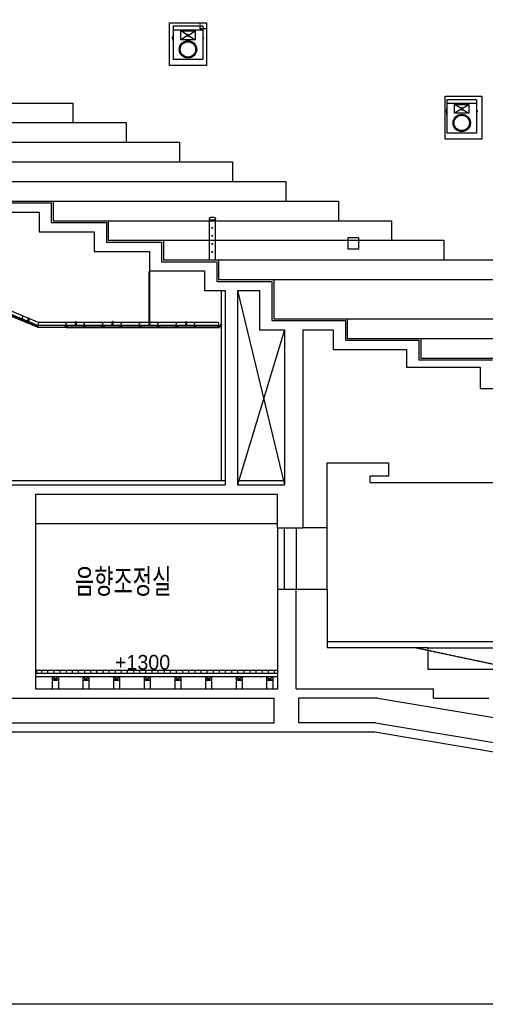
# Model space of a CAD drawing. Header units: millimetres. Extents: x 0 to 84100, y 0 to 59400.
# Tile 14 of 113: x 14145 to 17945, y 39466 to 47498. Entities that reach past the tile are written whole.
import ezdxf

# ---------------------------------------------------------------- set-up
doc = ezdxf.new("R2010")
doc.units = ezdxf.units.MM
doc.linetypes.add('ACAD_ISO06W100', pattern=[36, 24, -3, 0, -3, 0, -3, 0, -3])
doc.linetypes.add('HIDDEN2', pattern=[0.1875, 0.125, -0.0625])
for name, color, linetype in [('9', 8, 'Continuous'), ('EL', 8, 'Continuous'), ('pipe', 3, 'Continuous'), ('S-R SP', 5, 'Continuous'), ('건축', 8, 'Continuous'), ('난간', 8, 'Continuous'), ('마감벽', 8, 'Continuous'), ('바닥차', 8, 'Continuous'), ('입면계단', 8, 'Continuous'), ('입면선', 8, 'Continuous'), ('징', 8, 'Continuous')]:
    doc.layers.add(name, color=color, linetype=linetype)
doc.styles.add('CGS', font='cgse', dxfattribs={"bigfont": 'cgs'})

# ---------------------------------------------------------------- blocks, each defined once
blk = doc.blocks.new('SR-SP-SD')
at = {"layer": 'S-R SP', "color": 5}
for p, q in [((-241, 0), (-241, -545)), ((241, 0), (-241, 0)), ((241, 0), (241, -545)), ((-246, -140), (-241, -140)), ((-246, -140), (-246, -240)), ((-241, -58), (241, -58)), ((-26, -135), (-118, -78)), ((0, -135), (-26, -135)), ((0, -135), (26, -135)), ((26, -135), (118, -78)), ((246, -140), (241, -140)), ((246, -240), (246, -140)), ((-256, -180), (-249, -180)), ((-256, -180), (-256, -200)), ((-256, -200), (-249, -200)), ((-249, -175), (-246, -175)), ((-249, -175), (-249, -205)), ((-249, -205), (-246, -205)), ((-246, -240), (-241, -240)), ((-26, -166), (-118, -222)), ((0, -166), (-26, -166)), ((0, -166), (26, -166)), ((26, -166), (118, -222)), ((246, -240), (241, -240)), ((249, -175), (246, -175)), ((249, -205), (246, -205)), ((249, -205), (249, -175)), ((256, -180), (249, -180)), ((256, -200), (249, -200)), ((256, -200), (256, -180)), ((241, -545), (-241, -545))]:
    blk.add_line(p, q, dxfattribs=at)
blk.add_lwpolyline([(-118, -78), (118, -78), (118, -222), (-118, -222)], close=True, dxfattribs=at)
for centre, radius in [((0, -150), 15.6), ((0, -380), 142), ((0, -380), 125)]:
    blk.add_circle(centre, radius, dxfattribs=at)

msp = doc.modelspace()

# ---------------------------------------------------------------- linework, layer by layer
at = {"color": 8}
for p, q in [((15692.914, 45538.267), (15692.914, 45875.767)), ((15742.914, 45538.267), (15742.914, 45875.767)), ((16252.262, 42853.267), (16252.262, 43353.267)), ((16654.716, 42853.267), (16654.716, 43353.267))]:
    msp.add_line(p, q, dxfattribs=at)
msp.add_lwpolyline([(2388.857, 57597.963), (36842.444, 57597.963), (36842.444, 39465.613), (2388.857, 39465.613)], close=True)
msp.add_lwpolyline([(15729.988, 45863.267), (15705.414, 45863.267, -1), (15705.414, 45888.267), (15730.414, 45888.267, -1), (15730.414, 45863.267)], format="xyb", dxfattribs=at)
at = {"layer": '9', "color": 8}
for p, q in [((10551.001, 46553.986), (14295.801, 45003.986)), ((10555.971, 46578.986), (14300.771, 45028.986)), ((15202.761, 45037.812), (15202.761, 45443.267)), ((15787.877, 45288.267), (15787.877, 43738.267)), ((15921.664, 45288.267), (16306.002, 43703.267)), ((14167.279, 45084.462), (14164.258, 45058.082)), ((14215.755, 45063.553), (14216.919, 45064.975)), ((14216.06, 45067.306), (14216.919, 45068.355)), ((14216.06, 45066.271), (14216.919, 45067.321)), ((14216.06, 45065.099), (14216.919, 45066.148)), ((14216.123, 45062.637), (14217.162, 45063.904)), ((14216.419, 45067.128), (14217.162, 45068.033)), ((14216.419, 45066.093), (14217.162, 45066.999)), ((14216.419, 45064.921), (14217.162, 45065.826)), ((14216.919, 45067.321), (14216.919, 45067.738)), ((14216.919, 45066.148), (14216.919, 45066.703)), ((14216.919, 45064.975), (14216.919, 45065.53)), ((14216.919, 45062.496), (14216.919, 45063.608)), ((14157.447, 45061.252), (14163.576, 45058.715)), ((14163.545, 45058.445), (14157.516, 45060.941)), ((14162.083, 45059.05), (14159.011, 45056.966)), ((14159.011, 45056.966), (14159.379, 45056.313)), ((14161.801, 45058.031), (14159.379, 45056.313)), ((14166.587, 45057.186), (14164.265, 45058.147)), ((14164.296, 45058.417), (14166.687, 45057.428)), ((14166.687, 45057.428), (14166.587, 45057.186)), ((14213.878, 45058.78), (14216.919, 45062.496)), ((14214.378, 45058.78), (14217.162, 45062.174)), ((14214.378, 45058.78), (14218.82, 45058.78)), ((14214.378, 45033.78), (14214.378, 45058.78)), ((14216.326, 45061.771), (14215.752, 45062.47)), ((14216.419, 45062.275), (14216.123, 45062.637)), ((14216.919, 45058.78), (14216.919, 45061.878)), ((14219.28, 45058.78), (14216.919, 45061.664)), ((14218.78, 45058.78), (14216.919, 45061.048)), ((14219.32, 45033.78), (14219.32, 45058.78)), ((14295.801, 45003.986), (14300.771, 45028.986)), ((15770.212, 45003.986), (14295.801, 45003.986)), ((15770.212, 45028.986), (14300.771, 45028.986)), ((14513.944, 45003.986), (14513.944, 45003.725)), ((14516.531, 45003.986), (14513.944, 45003.986)), ((14513.944, 45003.725), (14516.456, 45003.725)), ((14523.735, 45029.192), (14516.438, 45003.662)), ((14517.236, 45003.725), (14523.761, 45003.725)), ((14523.944, 45003.986), (14517.311, 45003.986)), ((14518.689, 45002.675), (14520.27, 45000.161)), ((14518.818, 45003.725), (14520.859, 45000.625)), ((14520.859, 45000.625), (14520.27, 45000.161)), ((14600.36, 45003.986), (14600.36, 45028.986)), ((14600.401, 45028.986), (14602.761, 45031.87)), ((14605.303, 45028.986), (14600.86, 45028.986)), ((14600.901, 45028.986), (14602.761, 45031.254)), ((14603.261, 45036.585), (14602.519, 45037.49)), ((14603.261, 45035.55), (14602.519, 45036.455)), ((14603.261, 45034.377), (14602.519, 45035.282)), ((14603.558, 45032.843), (14602.519, 45034.11)), ((14605.303, 45028.986), (14602.519, 45032.38)), ((14603.62, 45036.762), (14602.761, 45037.812)), ((14602.761, 45036.777), (14602.761, 45037.194)), ((14603.62, 45035.728), (14602.761, 45036.777)), ((14602.761, 45035.604), (14602.761, 45036.159)), ((14603.62, 45034.555), (14602.761, 45035.604)), ((14602.761, 45034.432), (14602.761, 45034.987)), ((14603.926, 45033.009), (14602.761, 45034.432)), ((14602.761, 45032.702), (14602.761, 45033.814)), ((14605.803, 45028.986), (14602.761, 45032.702)), ((14602.761, 45028.986), (14602.761, 45032.085)), ((14603.261, 45032.481), (14603.558, 45032.843)), ((14603.355, 45031.978), (14603.928, 45032.677)), ((14605.303, 45003.986), (14605.303, 45028.986)), ((14666.531, 45003.986), (14663.944, 45003.986)), ((14663.944, 45003.986), (14663.944, 45003.725)), ((14663.944, 45003.986), (14663.944, 45003.725)), ((14666.531, 45003.986), (14663.944, 45003.986)), ((14663.944, 45003.725), (14666.456, 45003.725)), ((14663.944, 45003.725), (14666.456, 45003.725)), ((14673.735, 45029.192), (14666.438, 45003.662)), ((14673.735, 45029.192), (14666.438, 45003.662)), ((14667.236, 45003.725), (14673.761, 45003.725)), ((14667.236, 45003.725), (14673.761, 45003.725)), ((14673.944, 45003.986), (14667.311, 45003.986)), ((14673.944, 45003.986), (14667.311, 45003.986)), ((14668.689, 45002.675), (14670.27, 45000.161)), ((14668.689, 45002.675), (14670.27, 45000.161)), ((14668.818, 45003.725), (14670.859, 45000.625)), ((14668.818, 45003.725), (14670.859, 45000.625)), ((14670.859, 45000.625), (14670.27, 45000.161)), ((14670.859, 45000.625), (14670.27, 45000.161)), ((14816.531, 45003.986), (14813.944, 45003.986)), ((14813.944, 45003.986), (14813.944, 45003.725)), ((14813.944, 45003.725), (14816.456, 45003.725)), ((14823.735, 45029.192), (14816.438, 45003.662)), ((14817.236, 45003.725), (14823.761, 45003.725)), ((14823.944, 45003.986), (14817.311, 45003.986)), ((14818.689, 45002.675), (14820.27, 45000.161)), ((14818.818, 45003.725), (14820.859, 45000.625)), ((14820.859, 45000.625), (14820.27, 45000.161)), ((14900.36, 45003.986), (14900.36, 45028.986)), ((14900.401, 45028.986), (14902.761, 45031.87)), ((14905.303, 45028.986), (14900.86, 45028.986)), ((14900.901, 45028.986), (14902.761, 45031.254)), ((14903.261, 45036.585), (14902.519, 45037.49)), ((14903.261, 45035.55), (14902.519, 45036.455)), ((14903.261, 45034.377), (14902.519, 45035.282)), ((14903.558, 45032.843), (14902.519, 45034.11)), ((14905.303, 45028.986), (14902.519, 45032.38)), ((14903.62, 45036.762), (14902.761, 45037.812)), ((14902.761, 45036.777), (14902.761, 45037.194)), ((14903.62, 45035.728), (14902.761, 45036.777)), ((14902.761, 45035.604), (14902.761, 45036.159)), ((14903.62, 45034.555), (14902.761, 45035.604)), ((14902.761, 45034.432), (14902.761, 45034.987)), ((14903.926, 45033.009), (14902.761, 45034.432)), ((14902.761, 45032.702), (14902.761, 45033.814)), ((14905.803, 45028.986), (14902.761, 45032.702)), ((14902.761, 45028.986), (14902.761, 45032.085)), ((14903.261, 45032.481), (14903.558, 45032.843)), ((14903.355, 45031.978), (14903.928, 45032.677)), ((14905.303, 45003.986), (14905.303, 45028.986)), ((14966.531, 45003.986), (14963.944, 45003.986)), ((14963.944, 45003.986), (14963.944, 45003.725)), ((14966.531, 45003.986), (14963.944, 45003.986)), ((14963.944, 45003.986), (14963.944, 45003.725)), ((14963.944, 45003.725), (14966.456, 45003.725)), ((14963.944, 45003.725), (14966.456, 45003.725)), ((14973.735, 45029.192), (14966.438, 45003.662)), ((14973.735, 45029.192), (14966.438, 45003.662)), ((14967.236, 45003.725), (14973.761, 45003.725)), ((14967.236, 45003.725), (14973.761, 45003.725)), ((14973.944, 45003.986), (14967.311, 45003.986)), ((14973.944, 45003.986), (14967.311, 45003.986)), ((14968.689, 45002.675), (14970.27, 45000.161)), ((14968.689, 45002.675), (14970.27, 45000.161)), ((14968.818, 45003.725), (14970.859, 45000.625)), ((14968.818, 45003.725), (14970.859, 45000.625)), ((14970.859, 45000.625), (14970.27, 45000.161)), ((14970.859, 45000.625), (14970.27, 45000.161)), ((15113.944, 45003.986), (15113.944, 45003.725)), ((15116.531, 45003.986), (15113.944, 45003.986)), ((15113.944, 45003.725), (15116.456, 45003.725)), ((15123.735, 45029.192), (15116.438, 45003.662)), ((15117.236, 45003.725), (15123.761, 45003.725)), ((15123.944, 45003.986), (15117.311, 45003.986)), ((15118.689, 45002.675), (15120.27, 45000.161)), ((15118.818, 45003.725), (15120.859, 45000.625)), ((15120.859, 45000.625), (15120.27, 45000.161)), ((15200.36, 45003.986), (15200.36, 45028.986)), ((15200.401, 45028.986), (15202.761, 45031.87)), ((15205.303, 45028.986), (15200.86, 45028.986)), ((15200.901, 45028.986), (15202.761, 45031.254)), ((15203.261, 45036.585), (15202.519, 45037.49)), ((15203.261, 45035.55), (15202.519, 45036.455)), ((15203.261, 45034.377), (15202.519, 45035.282)), ((15203.558, 45032.843), (15202.519, 45034.11)), ((15205.303, 45028.986), (15202.519, 45032.38)), ((15203.62, 45036.762), (15202.761, 45037.812)), ((15202.761, 45036.777), (15202.761, 45037.194)), ((15203.62, 45035.728), (15202.761, 45036.777)), ((15202.761, 45035.604), (15202.761, 45036.159)), ((15203.62, 45034.555), (15202.761, 45035.604)), ((15202.761, 45034.432), (15202.761, 45034.987)), ((15203.926, 45033.009), (15202.761, 45034.432)), ((15202.761, 45032.702), (15202.761, 45033.814)), ((15205.803, 45028.986), (15202.761, 45032.702)), ((15202.761, 45028.986), (15202.761, 45032.085)), ((15203.261, 45032.481), (15203.558, 45032.843)), ((15203.355, 45031.978), (15203.928, 45032.677)), ((15205.303, 45003.986), (15205.303, 45028.986)), ((15263.944, 45003.986), (15263.944, 45003.725)), ((15266.531, 45003.986), (15263.944, 45003.986)), ((15263.944, 45003.725), (15266.456, 45003.725)), ((15273.735, 45029.192), (15266.438, 45003.662)), ((15267.236, 45003.725), (15273.761, 45003.725)), ((15273.944, 45003.986), (15267.311, 45003.986)), ((15268.689, 45002.675), (15270.27, 45000.161)), ((15268.818, 45003.725), (15270.859, 45000.625)), ((15270.859, 45000.625), (15270.27, 45000.161)), ((15413.944, 45003.986), (15413.944, 45003.725)), ((15416.531, 45003.986), (15413.944, 45003.986)), ((15413.944, 45003.725), (15416.456, 45003.725)), ((15423.735, 45029.192), (15416.438, 45003.662)), ((15417.236, 45003.725), (15423.761, 45003.725)), ((15423.944, 45003.986), (15417.311, 45003.986)), ((15418.689, 45002.675), (15420.27, 45000.161)), ((15418.818, 45003.725), (15420.859, 45000.625)), ((15420.859, 45000.625), (15420.27, 45000.161)), ((15500.36, 45003.986), (15500.36, 45028.986)), ((15500.401, 45028.986), (15502.761, 45031.87)), ((15505.303, 45028.986), (15500.86, 45028.986)), ((15500.901, 45028.986), (15502.761, 45031.254)), ((15503.261, 45036.585), (15502.519, 45037.49)), ((15503.261, 45035.55), (15502.519, 45036.455)), ((15503.261, 45034.377), (15502.519, 45035.282)), ((15503.558, 45032.843), (15502.519, 45034.11)), ((15505.303, 45028.986), (15502.519, 45032.38)), ((15503.62, 45036.762), (15502.761, 45037.812)), ((15502.761, 45036.777), (15502.761, 45037.194)), ((15503.62, 45035.728), (15502.761, 45036.777)), ((15502.761, 45035.604), (15502.761, 45036.159)), ((15503.62, 45034.555), (15502.761, 45035.604)), ((15502.761, 45034.432), (15502.761, 45034.987)), ((15503.926, 45033.009), (15502.761, 45034.432)), ((15502.761, 45032.702), (15502.761, 45033.814)), ((15505.803, 45028.986), (15502.761, 45032.702)), ((15502.761, 45028.986), (15502.761, 45032.085)), ((15503.261, 45032.481), (15503.558, 45032.843)), ((15503.355, 45031.978), (15503.928, 45032.677)), ((15505.303, 45003.986), (15505.303, 45028.986)), ((15566.531, 45003.986), (15563.944, 45003.986)), ((15563.944, 45003.986), (15563.944, 45003.725)), ((15563.944, 45003.725), (15566.456, 45003.725)), ((15573.735, 45029.192), (15566.438, 45003.662)), ((15567.236, 45003.725), (15573.761, 45003.725)), ((15573.944, 45003.986), (15567.311, 45003.986)), ((15568.689, 45002.675), (15570.27, 45000.161)), ((15568.818, 45003.725), (15570.859, 45000.625)), ((15570.859, 45000.625), (15570.27, 45000.161)), ((15770.212, 45003.986), (15770.212, 45028.986)), ((15787.877, 45007.017), (15787.877, 45007.017)), ((16306.002, 44968.267), (15922.877, 43703.267)), ((11872.877, 43738.267), (15822.877, 43738.267)), ((15922.877, 43738.267), (16306.002, 43738.267)), ((14272.877, 43388.267), (16247.877, 43388.267)), ((16302.266, 43353.267), (16302.266, 42853.267)), ((16402.262, 43353.267), (16402.262, 42853.267)), ((16252.262, 42188.267), (14272.877, 42188.267)), ((14281.858, 42188.267), (14281.858, 42163.267)), ((14322.877, 42188.267), (14322.877, 42163.267)), ((14372.877, 42188.267), (14372.877, 42163.267)), ((14422.877, 42188.267), (14422.877, 42163.267)), ((14472.877, 42188.267), (14472.877, 42163.267)), ((14522.877, 42188.267), (14522.877, 42163.267)), ((14572.877, 42188.267), (14572.877, 42163.267)), ((14622.877, 42188.267), (14622.877, 42163.267)), ((14672.877, 42188.267), (14672.877, 42163.267)), ((14722.877, 42188.267), (14722.877, 42163.267)), ((14772.877, 42188.267), (14772.877, 42163.267)), ((14822.877, 42188.267), (14822.877, 42163.267)), ((14872.877, 42188.267), (14872.877, 42163.267)), ((14922.877, 42188.267), (14922.877, 42163.267)), ((14972.877, 42188.267), (14972.877, 42163.267)), ((15022.877, 42188.267), (15022.877, 42163.267)), ((15072.877, 42188.267), (15072.877, 42163.267)), ((15122.877, 42188.267), (15122.877, 42163.267)), ((15172.877, 42188.267), (15172.877, 42163.267)), ((15222.877, 42188.267), (15222.877, 42163.267)), ((15272.877, 42188.267), (15272.877, 42163.267)), ((15322.877, 42188.267), (15322.877, 42163.267)), ((15372.877, 42188.267), (15372.877, 42163.267)), ((15422.877, 42188.267), (15422.877, 42163.267)), ((15472.877, 42188.267), (15472.877, 42163.267)), ((15522.877, 42188.267), (15522.877, 42163.267)), ((15572.877, 42188.267), (15572.877, 42163.267)), ((15622.877, 42188.267), (15622.877, 42163.267)), ((15672.877, 42188.267), (15672.877, 42163.267)), ((15722.877, 42188.267), (15722.877, 42163.267)), ((15772.877, 42188.267), (15772.877, 42163.267)), ((15822.877, 42188.267), (15822.877, 42163.267)), ((15872.877, 42188.267), (15872.877, 42163.267)), ((15922.877, 42188.267), (15922.877, 42163.267)), ((15972.877, 42188.267), (15972.877, 42163.267)), ((16022.877, 42188.267), (16022.877, 42163.267)), ((16072.877, 42188.267), (16072.877, 42163.267)), ((16122.877, 42188.267), (16122.877, 42163.267)), ((16172.877, 42188.267), (16172.877, 42163.267)), ((16222.877, 42188.267), (16222.877, 42163.267)), ((16247.877, 42188.267), (16247.877, 42163.267)), ((16252.262, 42163.267), (14272.877, 42163.267)), ((16252.262, 42138.267), (14272.877, 42138.267)), ((14410.377, 42108.267), (14460.377, 42138.267)), ((14410.377, 42138.267), (14460.377, 42108.267)), ((14410.377, 42138.267), (14410.377, 42038.267)), ((14460.377, 42108.267), (14410.377, 42108.267)), ((14460.377, 42138.267), (14460.377, 42038.267)), ((14660.377, 42138.267), (14660.377, 42038.267)), ((14660.377, 42138.267), (14710.377, 42108.267)), ((14660.377, 42108.267), (14710.377, 42138.267)), ((14710.377, 42108.267), (14660.377, 42108.267)), ((14710.377, 42138.267), (14710.377, 42038.267)), ((14910.377, 42108.267), (14960.377, 42138.267)), ((14910.377, 42138.267), (14960.377, 42108.267)), ((14910.377, 42138.267), (14910.377, 42038.267)), ((14960.377, 42108.267), (14910.377, 42108.267)), ((14960.377, 42138.267), (14960.377, 42038.267)), ((15160.377, 42138.267), (15160.377, 42038.267)), ((15160.377, 42108.267), (15210.377, 42138.267)), ((15160.377, 42138.267), (15210.377, 42108.267)), ((15210.377, 42108.267), (15160.377, 42108.267)), ((15210.377, 42138.267), (15210.377, 42038.267)), ((15410.377, 42108.267), (15460.377, 42138.267)), ((15410.377, 42138.267), (15460.377, 42108.267)), ((15410.377, 42138.267), (15410.377, 42038.267)), ((15460.377, 42108.267), (15410.377, 42108.267)), ((15460.377, 42138.267), (15460.377, 42038.267)), ((15660.377, 42108.267), (15710.377, 42138.267)), ((15660.377, 42138.267), (15710.377, 42108.267)), ((15660.377, 42138.267), (15660.377, 42038.267)), ((15710.377, 42108.267), (15660.377, 42108.267)), ((15710.377, 42138.267), (15710.377, 42038.267)), ((15910.377, 42108.267), (15960.377, 42138.267)), ((15910.377, 42138.267), (15960.377, 42108.267)), ((15910.377, 42138.267), (15910.377, 42038.267)), ((15960.377, 42108.267), (15910.377, 42108.267)), ((15960.377, 42138.267), (15960.377, 42038.267)), ((16160.377, 42108.267), (16210.377, 42138.267)), ((16160.377, 42138.267), (16210.377, 42108.267)), ((16160.377, 42138.267), (16160.377, 42038.267)), ((16210.377, 42108.267), (16160.377, 42108.267)), ((16210.377, 42138.267), (16210.377, 42038.267))]:
    msp.add_line(p, q, dxfattribs=at)
for points in [[(15203.261, 45443.267), (15203.261, 45037.201)], [(14947.877, 44988.267), (14973.985, 44988.267), (14973.985, 44993.267), (14966.485, 44993.267), (14966.485, 44994.767), (14971.985, 44994.767), (14971.985, 44996.517), (14973.235, 44996.517), (14973.235, 44998.267), (14947.877, 44998.267)], [(15787.127, 45007.129), (15798.186, 45007.129), (15798.186, 45006.782), (15787.127, 45006.782)]]:
    msp.add_lwpolyline(points, dxfattribs=at)
for points in [[(14154.528, 45056.27), (14153.859, 45054.653), (14152.704, 45055.131), (14152.035, 45053.514), (14146.953, 45055.618), (14146.379, 45054.232), (14153.309, 45051.363), (14151.397, 45046.743), (14012.8, 45104.11), (14014.712, 45108.73), (14021.642, 45105.861), (14022.216, 45107.247), (14017.134, 45109.351), (14017.803, 45110.968), (14016.648, 45111.446), (14017.317, 45113.063)], [(14148.524, 45054.374), (14153.543, 45052.297), (14157.278, 45061.322), (14157.447, 45061.252), (14153.624, 45052.016), (14148.437, 45054.163)], [(14293.125, 44998.904), (14292.456, 44997.287), (14291.301, 44997.765), (14290.632, 44996.148), (14285.55, 44998.251), (14284.976, 44996.865), (14291.906, 44993.997), (14289.994, 44989.377), (14151.397, 45046.743), (14153.309, 45051.363), (14160.239, 45048.495), (14160.813, 45049.881), (14155.731, 45051.984), (14156.4, 45053.601), (14155.245, 45054.079), (14155.914, 45055.696)], [(14158.899, 45050.08), (14153.88, 45052.157), (14157.616, 45061.182), (14157.447, 45061.252), (14153.624, 45052.016), (14158.812, 45049.869)], [(14290.744, 44999.377), (14290.744, 44997.627), (14291.994, 44997.627), (14291.994, 44995.877), (14297.494, 44995.877), (14297.494, 44994.377), (14289.994, 44994.377), (14289.994, 44989.377), (14523.985, 44988.267), (14523.985, 44993.267), (14516.485, 44993.267), (14516.485, 44994.767), (14521.985, 44994.767), (14521.985, 44996.517), (14523.235, 44996.517), (14523.235, 44998.267)], [(14518.329, 44994.218), (14523.761, 44994.218), (14523.761, 45003.986), (14523.944, 45003.986), (14523.944, 44993.99), (14518.329, 44993.99)], [(14529.558, 44994.218), (14524.126, 44994.218), (14524.126, 45003.986), (14523.944, 45003.986), (14523.944, 44993.99), (14529.558, 44993.99)], [(14524.735, 44998.267), (14524.735, 44996.517), (14525.985, 44996.517), (14525.985, 44994.767), (14531.485, 44994.767), (14531.485, 44993.267), (14523.985, 44993.267), (14523.985, 44988.267), (14673.985, 44988.267), (14673.985, 44993.267), (14666.485, 44993.267), (14666.485, 44994.767), (14671.985, 44994.767), (14671.985, 44996.517), (14673.235, 44996.517), (14673.235, 44998.267)], [(14668.329, 44994.218), (14673.761, 44994.218), (14673.761, 45003.986), (14673.944, 45003.986), (14673.944, 44993.99), (14668.329, 44993.99)], [(14668.329, 44994.218), (14673.761, 44994.218), (14673.761, 45003.986), (14673.944, 45003.986), (14673.944, 44993.99), (14668.329, 44993.99)], [(14679.558, 44994.218), (14674.126, 44994.218), (14674.126, 45003.986), (14673.944, 45003.986), (14673.944, 44993.99), (14679.558, 44993.99)], [(14679.558, 44994.218), (14674.126, 44994.218), (14674.126, 45003.986), (14673.944, 45003.986), (14673.944, 44993.99), (14679.558, 44993.99)], [(14674.735, 44998.267), (14674.735, 44996.517), (14675.985, 44996.517), (14675.985, 44994.767), (14681.485, 44994.767), (14681.485, 44993.267), (14673.985, 44993.267), (14673.985, 44988.267), (14823.985, 44988.267), (14823.985, 44993.267), (14816.485, 44993.267), (14816.485, 44994.767), (14821.985, 44994.767), (14821.985, 44996.517), (14823.235, 44996.517), (14823.235, 44998.267)], [(14818.329, 44994.218), (14823.761, 44994.218), (14823.761, 45003.986), (14823.944, 45003.986), (14823.944, 44993.99), (14818.329, 44993.99)], [(14829.558, 44994.218), (14824.126, 44994.218), (14824.126, 45003.986), (14823.944, 45003.986), (14823.944, 44993.99), (14829.558, 44993.99)], [(14824.735, 44998.267), (14824.735, 44996.517), (14825.985, 44996.517), (14825.985, 44994.767), (14831.485, 44994.767), (14831.485, 44993.267), (14823.985, 44993.267), (14823.985, 44988.267), (14973.985, 44988.267), (14973.985, 44993.267), (14966.485, 44993.267), (14966.485, 44994.767), (14971.985, 44994.767), (14971.985, 44996.517), (14973.235, 44996.517), (14973.235, 44998.267)], [(14968.329, 44994.218), (14973.761, 44994.218), (14973.761, 45003.986), (14973.944, 45003.986), (14973.944, 44993.99), (14968.329, 44993.99)], [(14968.329, 44994.218), (14973.761, 44994.218), (14973.761, 45003.986), (14973.944, 45003.986), (14973.944, 44993.99), (14968.329, 44993.99)], [(14979.558, 44994.218), (14974.126, 44994.218), (14974.126, 45003.986), (14973.944, 45003.986), (14973.944, 44993.99), (14979.558, 44993.99)], [(14979.558, 44994.218), (14974.126, 44994.218), (14974.126, 45003.986), (14973.944, 45003.986), (14973.944, 44993.99), (14979.558, 44993.99)], [(14974.735, 44998.267), (14974.735, 44996.517), (14975.985, 44996.517), (14975.985, 44994.767), (14981.485, 44994.767), (14981.485, 44993.267), (14973.985, 44993.267), (14973.985, 44988.267), (15123.985, 44988.267), (15123.985, 44993.267), (15116.485, 44993.267), (15116.485, 44994.767), (15121.985, 44994.767), (15121.985, 44996.517), (15123.235, 44996.517), (15123.235, 44998.267)], [(15118.329, 44994.218), (15123.761, 44994.218), (15123.761, 45003.986), (15123.944, 45003.986), (15123.944, 44993.99), (15118.329, 44993.99)], [(15129.558, 44994.218), (15124.126, 44994.218), (15124.126, 45003.986), (15123.944, 45003.986), (15123.944, 44993.99), (15129.558, 44993.99)], [(15124.735, 44998.267), (15124.735, 44996.517), (15125.985, 44996.517), (15125.985, 44994.767), (15131.485, 44994.767), (15131.485, 44993.267), (15123.985, 44993.267), (15123.985, 44988.267), (15273.985, 44988.267), (15273.985, 44993.267), (15266.485, 44993.267), (15266.485, 44994.767), (15271.985, 44994.767), (15271.985, 44996.517), (15273.235, 44996.517), (15273.235, 44998.267)], [(15268.329, 44994.218), (15273.761, 44994.218), (15273.761, 45003.986), (15273.944, 45003.986), (15273.944, 44993.99), (15268.329, 44993.99)], [(15279.558, 44994.218), (15274.126, 44994.218), (15274.126, 45003.986), (15273.944, 45003.986), (15273.944, 44993.99), (15279.558, 44993.99)], [(15274.735, 44998.267), (15274.735, 44996.517), (15275.985, 44996.517), (15275.985, 44994.767), (15281.485, 44994.767), (15281.485, 44993.267), (15273.985, 44993.267), (15273.985, 44988.267), (15423.985, 44988.267), (15423.985, 44993.267), (15416.485, 44993.267), (15416.485, 44994.767), (15421.985, 44994.767), (15421.985, 44996.517), (15423.235, 44996.517), (15423.235, 44998.267)], [(15418.329, 44994.218), (15423.761, 44994.218), (15423.761, 45003.986), (15423.944, 45003.986), (15423.944, 44993.99), (15418.329, 44993.99)], [(15429.558, 44994.218), (15424.126, 44994.218), (15424.126, 45003.986), (15423.944, 45003.986), (15423.944, 44993.99), (15429.558, 44993.99)], [(15424.735, 44998.267), (15424.735, 44996.517), (15425.985, 44996.517), (15425.985, 44994.767), (15431.485, 44994.767), (15431.485, 44993.267), (15423.985, 44993.267), (15423.985, 44988.267), (15573.985, 44988.267), (15573.985, 44993.267), (15566.485, 44993.267), (15566.485, 44994.767), (15571.985, 44994.767), (15571.985, 44996.517), (15573.235, 44996.517), (15573.235, 44998.267)], [(15568.329, 44994.218), (15573.761, 44994.218), (15573.761, 45003.986), (15573.944, 45003.986), (15573.944, 44993.99), (15568.329, 44993.99)], [(15579.558, 44994.218), (15574.126, 44994.218), (15574.126, 45003.986), (15573.944, 45003.986), (15573.944, 44993.99), (15579.558, 44993.99)], [(15574.735, 44998.267), (15574.735, 44996.517), (15575.985, 44996.517), (15575.985, 44994.767), (15581.485, 44994.767), (15581.485, 44993.267), (15573.985, 44993.267), (15573.985, 44988.267), (15770.212, 44988.267), (15770.212, 44993.267), (15762.712, 44993.267), (15762.712, 44994.767), (15768.212, 44994.767), (15768.212, 44996.517), (15769.462, 44996.517), (15769.462, 44998.267)], [(15787.127, 45013.017), (15787.877, 45013.017), (15787.877, 44999.767), (15775.627, 44999.767), (15775.627, 44987.517), (15762.377, 44987.517), (15762.377, 44988.267), (15774.877, 44988.267), (15774.877, 45000.517), (15787.127, 45000.517)], [(15787.127, 45011.017), (15786.377, 45011.017), (15786.377, 45002.517), (15787.127, 45002.517)]]:
    msp.add_lwpolyline(points, close=True, dxfattribs=at)
for points in [[(14166.534, 45084.548), (14163.545, 45058.445, 0.87639588)], [(14216.419, 45067.128), (14216.419, 45066.71, 1)], [(14216.419, 45066.093), (14216.419, 45065.537, 1)], [(14216.419, 45064.921), (14216.419, 45064.365, 1)], [(14213.878, 45058.78), (14213.878, 45033.78, 1), (14214.378, 45033.78, 0)], [(14216.419, 45062.998), (14216.419, 45061.885, 1)], [(14216.419, 45061.269), (14216.419, 45058.78, 1)], [(14218.82, 45058.78), (14218.82, 45033.78, 1), (14219.32, 45033.78, 0)], [(14524.456, 45028.986), (14517.236, 45003.725, -0.87639588)], [(14600.86, 45028.986), (14600.86, 45003.986, -1), (14600.36, 45003.986, 0)], [(14603.261, 45036.585), (14603.261, 45036.166, -1)], [(14603.261, 45035.55), (14603.261, 45034.994, -1)], [(14603.261, 45034.377), (14603.261, 45033.821, -1)], [(14603.261, 45033.205), (14603.261, 45032.091, -1)], [(14603.261, 45031.475), (14603.261, 45028.986, -1)], [(14605.803, 45028.986), (14605.803, 45003.986, -1), (14605.303, 45003.986, 0)], [(14674.456, 45028.986), (14667.236, 45003.725, -0.87639588)], [(14674.456, 45028.986), (14667.236, 45003.725, -0.87639588)], [(14824.456, 45028.986), (14817.236, 45003.725, -0.87639588)], [(14900.86, 45028.986), (14900.86, 45003.986, -1), (14900.36, 45003.986, 0)], [(14903.261, 45036.585), (14903.261, 45036.166, -1)], [(14903.261, 45035.55), (14903.261, 45034.994, -1)], [(14903.261, 45034.377), (14903.261, 45033.821, -1)], [(14903.261, 45033.205), (14903.261, 45032.091, -1)], [(14903.261, 45031.475), (14903.261, 45028.986, -1)], [(14905.803, 45028.986), (14905.803, 45003.986, -1), (14905.303, 45003.986, 0)], [(14974.456, 45028.986), (14967.236, 45003.725, -0.87639588)], [(14974.456, 45028.986), (14967.236, 45003.725, -0.87639588)], [(15124.456, 45028.986), (15117.236, 45003.725, -0.87639588)], [(15200.86, 45028.986), (15200.86, 45003.986, -1), (15200.36, 45003.986, 0)], [(15203.261, 45036.585), (15203.261, 45036.166, -1)], [(15203.261, 45035.55), (15203.261, 45034.994, -1)], [(15203.261, 45034.377), (15203.261, 45033.821, -1)], [(15203.261, 45033.205), (15203.261, 45032.091, -1)], [(15203.261, 45031.475), (15203.261, 45028.986, -1)], [(15205.803, 45028.986), (15205.803, 45003.986, -1), (15205.303, 45003.986, 0)], [(15274.456, 45028.986), (15267.236, 45003.725, -0.87639588)], [(15424.456, 45028.986), (15417.236, 45003.725, -0.87639588)], [(15500.86, 45028.986), (15500.86, 45003.986, -1), (15500.36, 45003.986, 0)], [(15503.261, 45036.585), (15503.261, 45036.166, -1)], [(15503.261, 45035.55), (15503.261, 45034.994, -1)], [(15503.261, 45034.377), (15503.261, 45033.821, -1)], [(15503.261, 45033.205), (15503.261, 45032.091, -1)], [(15503.261, 45031.475), (15503.261, 45028.986, -1)], [(15505.803, 45028.986), (15505.803, 45003.986, -1), (15505.303, 45003.986, 0)], [(15574.456, 45028.986), (15567.236, 45003.725, -0.87639588)]]:
    msp.add_lwpolyline(points, format="xyb", dxfattribs=at)
for centre, radius, start, end in [((14166.907, 45084.505), 0.375, 353.4660243, 173.4660243), ((14216.229, 45067.206), 0.196, 131.9793507, 323.758755), ((14216.229, 45066.172), 0.196, 131.9793507, 323.758755), ((14216.229, 45064.999), 0.196, 131.9793507, 323.758755), ((14216.958, 45068.136), 0.223, 323.0010908, 100.1229546), ((14216.958, 45067.101), 0.223, 323.0010908, 100.1229546), ((14216.958, 45065.929), 0.223, 323.0010908, 100.1229546), ((14216.958, 45064.756), 0.223, 323.0010908, 100.1229546), ((14163.006, 45059.211), 1.686, 224.3894346, 317.9533594), ((14163.006, 45059.211), 0.936, 189.8820554, 305.1479048), ((14214.128, 45058.675), 0.271, 22.729584, 157.270416), ((14215.971, 45062.635), 0.274, 139.1379345, 221.7114607), ((14216.958, 45062.277), 0.223, 323.0010908, 100.1229546), ((14219.07, 45058.675), 0.271, 22.729584, 157.270416), ((14518.027, 45004.226), 1.686, 199.5616207, 293.1255456), ((14518.027, 45004.226), 0.936, 212.3670753, 327.6329247), ((14524.096, 45029.089), 0.375, 344.0489558, 164.0489558), ((14600.61, 45028.882), 0.271, 22.729584, 157.270416), ((14602.722, 45037.592), 0.223, 79.8770454, 216.9989092), ((14602.722, 45036.558), 0.223, 79.8770454, 216.9989092), ((14602.722, 45035.385), 0.223, 79.8770454, 216.9989092), ((14602.722, 45034.213), 0.223, 79.8770454, 216.9989092), ((14602.722, 45032.483), 0.223, 79.8770454, 216.9989092), ((14603.451, 45036.663), 0.196, 216.241245, 48.0206493), ((14603.451, 45035.628), 0.196, 216.241245, 48.0206493), ((14603.451, 45034.455), 0.196, 216.241245, 48.0206493), ((14603.709, 45032.842), 0.274, 318.2885393, 40.8620655), ((14605.553, 45028.882), 0.271, 22.729584, 157.270416), ((14668.027, 45004.226), 1.686, 199.5616207, 293.1255456), ((14668.027, 45004.226), 1.686, 199.5616207, 293.1255456), ((14668.027, 45004.226), 0.936, 212.3670753, 327.6329247), ((14668.027, 45004.226), 0.936, 212.3670753, 327.6329247), ((14674.096, 45029.089), 0.375, 344.0489558, 164.0489558), ((14674.096, 45029.089), 0.375, 344.0489558, 164.0489558), ((14818.027, 45004.226), 1.686, 199.5616207, 293.1255456), ((14818.027, 45004.226), 0.936, 212.3670753, 327.6329247), ((14824.096, 45029.089), 0.375, 344.0489558, 164.0489558), ((14900.61, 45028.882), 0.271, 22.729584, 157.270416), ((14902.722, 45037.592), 0.223, 79.8770454, 216.9989092), ((14902.722, 45036.558), 0.223, 79.8770454, 216.9989092), ((14902.722, 45035.385), 0.223, 79.8770454, 216.9989092), ((14902.722, 45034.213), 0.223, 79.8770454, 216.9989092), ((14902.722, 45032.483), 0.223, 79.8770454, 216.9989092), ((14903.451, 45036.663), 0.196, 216.241245, 48.0206493), ((14903.451, 45035.628), 0.196, 216.241245, 48.0206493), ((14903.451, 45034.455), 0.196, 216.241245, 48.0206493), ((14903.709, 45032.842), 0.274, 318.2885393, 40.8620655), ((14905.553, 45028.882), 0.271, 22.729584, 157.270416), ((14968.027, 45004.226), 1.686, 199.5616207, 293.1255456), ((14968.027, 45004.226), 1.686, 199.5616207, 293.1255456), ((14968.027, 45004.226), 0.936, 212.3670753, 327.6329247), ((14968.027, 45004.226), 0.936, 212.3670753, 327.6329247), ((14974.096, 45029.089), 0.375, 344.0489558, 164.0489558), ((14974.096, 45029.089), 0.375, 344.0489558, 164.0489558), ((15118.027, 45004.226), 1.686, 199.5616207, 293.1255456), ((15118.027, 45004.226), 0.936, 212.3670753, 327.6329247), ((15124.096, 45029.089), 0.375, 344.0489558, 164.0489558), ((15200.61, 45028.882), 0.271, 22.729584, 157.270416), ((15202.722, 45037.592), 0.223, 79.8770454, 216.9989092), ((15202.722, 45036.558), 0.223, 79.8770454, 216.9989092), ((15202.722, 45035.385), 0.223, 79.8770454, 216.9989092), ((15202.722, 45034.213), 0.223, 79.8770454, 216.9989092), ((15202.722, 45032.483), 0.223, 79.8770454, 216.9989092), ((15203.451, 45036.663), 0.196, 216.241245, 48.0206493), ((15203.451, 45035.628), 0.196, 216.241245, 48.0206493), ((15203.451, 45034.455), 0.196, 216.241245, 48.0206493), ((15203.709, 45032.842), 0.274, 318.2885393, 40.8620655), ((15205.553, 45028.882), 0.271, 22.729584, 157.270416), ((15268.027, 45004.226), 1.686, 199.5616207, 293.1255456), ((15268.027, 45004.226), 0.936, 212.3670753, 327.6329247), ((15274.096, 45029.089), 0.375, 344.0489558, 164.0489558), ((15418.027, 45004.226), 1.686, 199.5616207, 293.1255456), ((15418.027, 45004.226), 0.936, 212.3670753, 327.6329247), ((15424.096, 45029.089), 0.375, 344.0489558, 164.0489558), ((15500.61, 45028.882), 0.271, 22.729584, 157.270416), ((15502.722, 45037.592), 0.223, 79.8770454, 216.9989092), ((15502.722, 45036.558), 0.223, 79.8770454, 216.9989092), ((15502.722, 45035.385), 0.223, 79.8770454, 216.9989092), ((15502.722, 45034.213), 0.223, 79.8770454, 216.9989092), ((15502.722, 45032.483), 0.223, 79.8770454, 216.9989092), ((15503.451, 45036.663), 0.196, 216.241245, 48.0206493), ((15503.451, 45035.628), 0.196, 216.241245, 48.0206493), ((15503.451, 45034.455), 0.196, 216.241245, 48.0206493), ((15503.709, 45032.842), 0.274, 318.2885393, 40.8620655), ((15505.553, 45028.882), 0.271, 22.729584, 157.270416), ((15568.027, 45004.226), 1.686, 199.5616207, 293.1255456), ((15568.027, 45004.226), 0.936, 212.3670753, 327.6329247), ((15574.096, 45029.089), 0.375, 344.0489558, 164.0489558)]:
    msp.add_arc(centre, radius, start, end, dxfattribs=at)
at = {"layer": 'pipe', "color": 8}
for points in [[(15368.198, 47473.267), (15668.198, 47473.267), (15668.198, 47123.267), (15368.198, 47123.267)], [(17617.628, 46873.267), (17917.628, 46873.267), (17917.628, 46523.267), (17617.628, 46523.267)]]:
    msp.add_lwpolyline(points, close=True, dxfattribs=at)
at = {"layer": 'pipe', "color": 8, "linetype": 'ACAD_ISO06W100'}
msp.add_lwpolyline([(15618.198, 47473.267), (15668.198, 47473.267), (15668.198, 47423.267), (15618.198, 47423.267)], close=True, dxfattribs=at)
at = {"layer": '건축', "color": 8}
for p, q in [((13952.914, 46003.267), (14402.914, 46003.267)), ((14402.914, 46003.267), (14402.914, 45843.267)), ((13852.914, 45928.267), (14302.914, 45928.267)), ((14302.914, 45928.267), (14302.914, 45768.267)), ((14402.914, 45843.267), (14852.914, 45843.267)), ((14852.914, 45843.267), (14852.914, 45683.267)), ((14302.914, 45768.267), (14752.914, 45768.267)), ((14752.914, 45768.267), (14752.914, 45608.267)), ((14852.914, 45683.267), (15302.914, 45683.267)), ((15302.914, 45683.267), (15302.914, 45523.267)), ((14752.914, 45608.267), (15202.914, 45608.267)), ((15202.914, 45608.267), (15202.914, 45448.267)), ((15302.914, 45523.267), (15752.914, 45523.267)), ((15752.914, 45523.267), (15752.914, 45363.267)), ((15202.914, 45448.267), (15652.914, 45448.267)), ((15652.914, 45448.267), (15652.914, 45288.267)), ((15752.914, 45363.267), (16202.914, 45363.267)), ((16202.914, 45363.267), (16202.914, 45043.267)), ((15652.914, 45288.267), (15822.877, 45288.267)), ((15822.877, 45288.267), (15822.877, 43703.267)), ((15921.664, 45288.267), (16102.914, 45288.267)), ((15922.877, 45288.267), (15922.877, 43703.267)), ((16102.914, 45288.267), (16102.914, 44968.267)), ((16202.914, 45043.267), (16802.923, 45043.267)), ((16802.923, 45043.267), (16802.923, 44883.267)), ((16102.914, 44968.267), (16306.002, 44968.267)), ((16306.002, 44968.267), (16306.002, 43703.267)), ((16456.14, 44968.267), (16702.923, 44968.267)), ((16456.14, 44968.267), (16456.14, 43353.267)), ((16702.923, 44968.267), (16702.923, 44808.267)), ((16802.923, 44883.267), (17402.923, 44883.267)), ((17402.923, 44883.267), (17402.923, 44723.267)), ((16702.923, 44808.267), (17302.923, 44808.267)), ((17302.923, 44808.267), (17302.923, 44663.267)), ((17302.923, 44663.267), (17902.923, 44663.267)), ((17402.923, 44723.267), (18002.923, 44723.267)), ((17902.923, 44663.267), (17902.923, 44488.267)), ((17902.923, 44488.267), (18357.877, 44488.267)), ((11872.877, 43703.267), (15822.877, 43703.267)), ((15922.877, 43703.267), (16306.002, 43703.267)), ((14272.877, 43628.267), (14272.877, 42038.267)), ((14272.877, 43628.267), (16247.877, 43628.267)), ((16247.877, 43353.267), (16247.877, 43628.267)), ((16247.877, 43353.267), (16456.14, 43353.267)), ((16252.262, 43353.267), (16402.262, 43353.267)), ((16252.262, 42038.267), (16252.262, 42853.267)), ((16252.262, 42853.267), (16402.262, 42853.267)), ((16402.262, 42038.267), (16402.262, 42853.267)), ((14272.877, 42038.267), (16252.262, 42038.267)), ((16402.262, 42038.267), (17522.877, 42038.267)), ((17522.877, 41963.267), (17522.877, 42038.267)), ((12822.877, 41963.267), (16222.877, 41963.267)), ((16222.877, 41763.267), (16222.877, 41963.267)), ((16422.877, 41763.267), (16422.877, 41963.267)), ((17066.669, 41963.267), (16422.877, 41963.267)), ((17066.669, 41963.267), (19762.563, 41513.951)), ((17522.877, 41963.267), (17972.877, 41963.267)), ((12822.877, 41763.267), (16222.877, 41763.267)), ((17050.117, 41763.267), (16422.877, 41763.267)), ((17050.117, 41763.267), (19822.877, 41301.14)), ((12822.877, 41688.267), (17043.91, 41688.267)), ((17043.91, 41688.267), (19724.746, 41241.461))]:
    msp.add_line(p, q, dxfattribs=at)
at = {"layer": '난간', "color": 8}
for p, q in [((16402.262, 42853.267), (16654.716, 42853.267)), ((16654.716, 42853.267), (16654.716, 42373.267))]:
    msp.add_line(p, q, dxfattribs=at)
for centre in [(15715.414, 45800.267), (15715.414, 45734.767), (15715.414, 45669.267), (15715.414, 45603.767)]:
    msp.add_circle(centre, 3.75, dxfattribs=at)
at = {"layer": '마감벽', "color": 8, "linetype": 'Continuous'}
for p, q in [((13967.914, 46018.267), (14417.914, 46018.267)), ((14417.914, 46018.267), (14417.914, 45858.267)), ((14417.914, 45858.267), (14867.914, 45858.267)), ((14867.914, 45858.267), (14867.914, 45698.267)), ((14867.914, 45698.267), (15317.914, 45698.267)), ((15317.914, 45698.267), (15317.914, 45538.267)), ((15317.914, 45538.267), (15767.914, 45538.267)), ((15767.914, 45538.267), (15767.914, 45378.267)), ((15767.914, 45378.267), (16217.914, 45378.267)), ((16217.914, 45378.267), (16217.914, 45058.267)), ((16217.914, 45058.267), (16817.923, 45058.267)), ((16817.923, 45058.267), (16817.923, 44898.267)), ((16817.923, 44898.267), (17417.923, 44898.267)), ((17417.923, 44898.267), (17417.923, 44738.267)), ((17417.923, 44738.267), (18017.923, 44738.267))]:
    msp.add_line(p, q, dxfattribs=at)
at = {"layer": '마감벽', "color": 8}
for p, q in [((17476.041, 42373.267), (16654.716, 42373.267)), ((17476.041, 42373.267), (18276.041, 42373.267)), ((17476.041, 42373.267), (17476.041, 42198.267)), ((19276.041, 42198.267), (17476.041, 42198.267))]:
    msp.add_line(p, q, dxfattribs=at)
at = {"layer": '입면계단', "color": 8}
for p, q in [((12167.914, 46818.267), (14577.884, 46818.267)), ((14577.884, 46818.267), (14577.884, 46658.267)), ((12617.914, 46658.267), (15013.958, 46658.267)), ((15013.958, 46658.267), (15013.958, 46498.267)), ((13067.914, 46498.267), (15448.972, 46498.267)), ((15448.972, 46498.267), (15448.972, 46338.267)), ((13517.914, 46338.267), (15882.917, 46338.267)), ((15882.917, 46338.267), (15882.917, 46178.267)), ((13967.914, 46178.267), (16315.784, 46178.267)), ((16315.784, 46178.267), (16315.784, 46018.267)), ((14417.914, 46018.267), (16747.562, 46018.267)), ((16747.562, 46018.267), (16747.562, 45858.267)), ((14867.914, 45858.267), (17178.244, 45858.267)), ((17178.244, 45858.267), (17178.244, 45698.267)), ((15317.914, 45698.267), (17607.821, 45698.267)), ((17607.821, 45698.267), (17607.821, 45538.267)), ((15767.914, 45538.267), (18036.283, 45538.267)), ((16217.914, 45378.267), (18463.623, 45378.267)), ((16817.923, 45058.267), (18889.833, 45058.267)), ((17417.923, 44898.267), (18397.877, 44898.267)), ((17004.716, 43723.267), (17004.716, 43773.267)), ((17004.716, 43723.267), (18406.847, 43723.267)), ((16654.716, 43353.267), (16456.14, 43353.267))]:
    msp.add_line(p, q, dxfattribs=at)
msp.add_lwpolyline([(16654.716, 43353.267), (16654.716, 43882.692), (17154.716, 43882.692), (17154.716, 43773.267), (17004.716, 43773.267)], dxfattribs=at)
at = {"layer": '입면선', "color": 8}
msp.add_line((18341.041, 42423.267), (16654.716, 42423.267), dxfattribs=at)
msp.add_line((18341.041, 42423.267), (16654.716, 42423.267), dxfattribs=at)
at = {"layer": '입면선', "color": 8, "linetype": 'HIDDEN2'}
msp.add_line((18201.031, 42198.267), (17376.041, 42373.267), dxfattribs=at)
at = {"layer": '징', "color": 8}
msp.add_lwpolyline([(16822.058, 45628.267), (16912.058, 45628.267), (16912.058, 45718.267), (16822.058, 45718.267)], close=True, dxfattribs=at)

# ---------------------------------------------------------------- block references
at = {"layer": 'pipe', "color": 8, "xscale": 0.5, "yscale": 0.5, "zscale": 0.5}
for p in [(15518.198, 47445.767), (17752.64, 46845.767)]:
    msp.add_blockref('SR-SP-SD', p, dxfattribs=at)

# ---------------------------------------------------------------- texts
at = {"layer": 'EL', "color": 8, "style": 'CGS', "width": 0.8}
msp.add_text('음향조정실', height=225, dxfattribs=at).set_placement((14595.54, 42795.401))
at = {"layer": '바닥차', "color": 8, "style": 'CGS'}
msp.add_text('+1300', height=120, dxfattribs=at).set_placement((14922.503, 42195.956))

doc.saveas('drawing.dxf')
